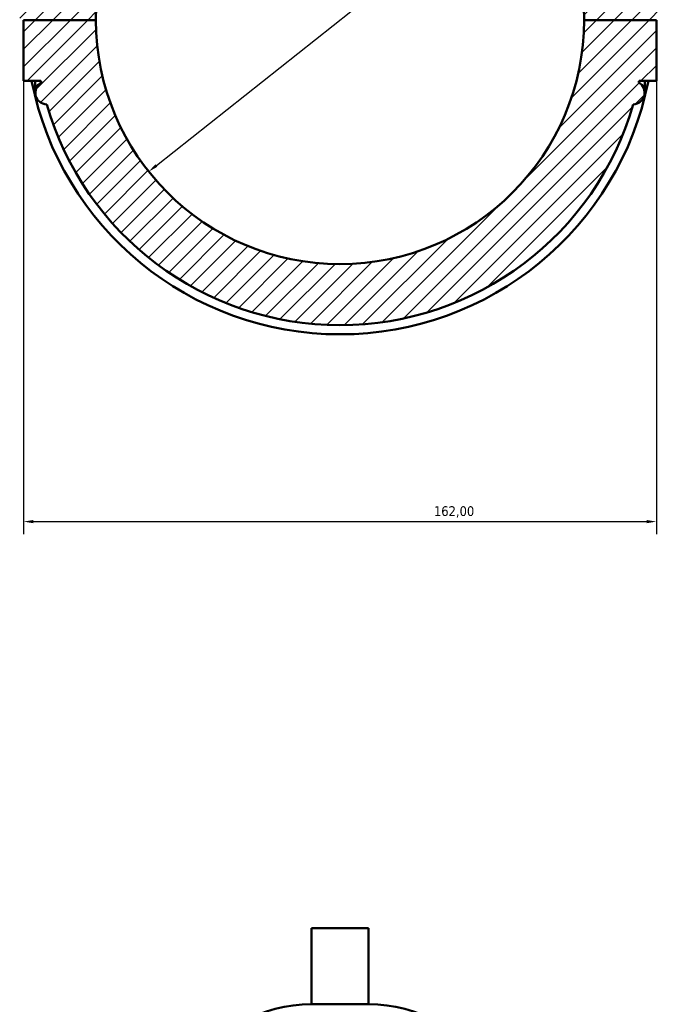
# Model space of a CAD drawing. Header units: millimetres. Extents: x 0 to 958, y -206 to 1211.
# Tile 8 of 10: x 393 to 557, y 607 to 859. Entities that reach past the tile are written whole.
import ezdxf

# ---------------------------------------------------------------- set-up
doc = ezdxf.new("R2010")
doc.units = ezdxf.units.MM
for name, color, linetype, lineweight in [('Dimension (ISO)', 7, 'Continuous', 25), ('Hatch (ISO)', 7, 'Continuous', 18), ('Visible (ISO)', 7, 'Continuous', 50)]:
    doc.layers.add(name, color=color, linetype=linetype, lineweight=lineweight)
doc.styles.add('Note Text (ISO)', font='tahoma.ttf')
doc.dimstyles.new('Default (ISO)', dxfattribs={"dimtxt": 2.5, "dimasz": 2.5, "dimexe": 3.175, "dimexo": 0, "dimgap": 0.762, "dimtad": 1, "dimrnd": 1e-08, "dimzin": 0, "dimtxsty": 'Note Text (ISO)', "dimcen": 0.09, "dimdle": 10, "dimclrd": 256, "dimclre": 256, "dimclrt": 232, "dimazin": 0, "dimtfac": 1.40208, "dimtmove": 0, "dimatfit": 3, "dimfxl": 1, "dimtolj": 1, "dimtzin": 0, "dimlwd": -1, "dimlwe": -1, "dimarcsym": 0})

# ---------------------------------------------------------------- blocks, each defined once
blk = doc.blocks.new('*D7')
at = {"layer": 'Defpoints', "color": 0, "transparency": 16777216}
for p in [(393.53, 843.43), (555.53, 843.43), (555.53, 730.65)]:
    blk.add_point(p, dxfattribs=at)
at = {"layer": 'Dimension (ISO)', "transparency": 16777216}
for p, q in [((393.53, 843.43), (393.53, 727.48)), ((555.53, 843.43), (555.53, 727.48)), ((396.03, 730.65), (553.03, 730.65))]:
    blk.add_line(p, q, dxfattribs=at)
for points in [[(396.03, 731.07), (396.03, 730.24), (393.53, 730.65)], [(553.03, 731.07), (553.03, 730.24), (555.53, 730.65)]]:
    blk.add_solid(points, dxfattribs=at)
at = {"layer": 'Dimension (ISO)', "color": 232, "true_color": 0xca0064, "transparency": 16777216, "insert": (498.58, 734.59), "char_height": 2.5, "attachment_point": 1, "style": 'Note Text (ISO)'}
blk.add_mtext('\\A1;162,00', dxfattribs=at)
blk = doc.blocks.new('*D8')
at = {"layer": 'Defpoints', "color": 0, "transparency": 16777216}
for p in [(523.51, 897.88), (425.56, 820.22)]:
    blk.add_point(p, dxfattribs=at)
at = {"layer": 'Dimension (ISO)', "transparency": 16777216}
blk.add_line((427.52, 821.78), (521.55, 896.33), dxfattribs=at)
for points in [[(521.29, 896.66), (521.81, 896), (523.51, 897.88)], [(427.26, 822.1), (427.77, 821.45), (425.56, 820.22)]]:
    blk.add_solid(points, dxfattribs=at)
at = {"layer": 'Dimension (ISO)', "color": 232, "true_color": 0xca0064, "transparency": 16777216, "insert": (484.51, 872.03), "char_height": 2.5, "attachment_point": 1, "rotation": 38.4097, "style": 'Note Text (ISO)'}
blk.add_mtext('\\A1;∅125,00', dxfattribs=at)

msp = doc.modelspace()

# ---------------------------------------------------------------- hatches: boundary and pattern name
at = {"layer": 'Hatch (ISO)'}
h = msp.add_hatch(dxfattribs=at)
h.set_pattern_fill('ANSI31', color=256, scale=25.4, style=0)
h.set_pattern_definition([(45, (0, 0), (-2.245064, 2.245064), [])])
edge = h.paths.add_edge_path()
edge.add_ellipse((556.031, 875.178), major_axis=(0.5, 0), ratio=1, start_angle=0, end_angle=90)
edge.add_line((556.031, 875.678), (550.867, 875.678))
edge.add_ellipse((474.531, 859.053), major_axis=(76.336, 16.625), ratio=1, start_angle=0, end_angle=49.77783)
edge.add_ellipse((474.531, 859.053), major_axis=(36.6, 69.021), ratio=1, start_angle=0, end_angle=55.87135)
edge.add_ellipse((474.531, 859.053), major_axis=(-36.6, 69.021), ratio=1, start_angle=0, end_angle=49.77783)
edge.add_line((398.196, 875.678), (392.531, 875.678))
edge.add_line((392.531, 875.678), (392.531, 859.103))
edge.add_line((392.531, 859.103), (412.031, 859.103))
edge.add_ellipse((474.531, 859.053), major_axis=(-62.5, 0.05), ratio=1, start_angle=180.09167, end_angle=360, ccw=False)
edge.add_line((537.031, 859.103), (556.531, 859.103))
edge.add_line((556.531, 859.103), (556.531, 875.178))
edge = h.paths.add_edge_path()
edge.add_line((412.031, 859.003), (393.531, 859.003))
edge.add_line((393.531, 859.003), (393.531, 843.428))
edge.add_line((393.531, 843.428), (397.985, 843.428))
edge.add_ellipse((474.531, 859.053), major_axis=(-76.547, -15.625), ratio=1, start_angle=0, end_angle=0.28707)
edge.add_ellipse((399.531, 840.428), major_axis=(-1.467, 2.617), ratio=1, start_angle=0, end_angle=149.32941)
edge.add_ellipse((474.531, 859.053), major_axis=(-75.073, -21.624), ratio=1, start_angle=0, end_angle=147.86272)
edge.add_ellipse((549.531, 840.428), major_axis=(0.073, -2.999), ratio=1, start_angle=0, end_angle=149.32941)
edge.add_ellipse((474.531, 859.053), major_axis=(76.467, -16.008), ratio=1, start_angle=0, end_angle=0.28707)
edge.add_line((551.078, 843.428), (555.531, 843.428))
edge.add_line((555.531, 843.428), (555.531, 859.003))
edge.add_line((555.531, 859.003), (537.031, 859.003))
edge.add_ellipse((474.531, 859.053), major_axis=(62.5, -0.05), ratio=1, start_angle=180.09167, end_angle=360, ccw=False)

# ---------------------------------------------------------------- linework, layer by layer
at = {"layer": 'Visible (ISO)'}
for p, q in [((412.031, 859.003), (393.531, 859.003)), ((393.531, 859.003), (393.531, 843.428)), ((396.531, 859.103), (396.531, 859.003)), ((402.531, 859.103), (402.531, 859.003)), ((555.531, 859.003), (537.031, 859.003)), ((546.531, 859.003), (546.531, 859.103)), ((552.531, 859.003), (552.531, 859.103)), ((555.531, 843.428), (555.531, 859.003)), ((393.531, 843.428), (397.985, 843.428)), ((396.531, 843.428), (396.531, 840.428)), ((551.078, 843.428), (555.531, 843.428)), ((552.531, 840.428), (552.531, 843.428)), ((481.851, 626.641), (467.211, 626.641)), ((467.211, 607.121), (467.211, 626.641)), ((481.851, 607.121), (481.851, 626.641)), ((481.851, 607.121), (467.211, 607.121))]:
    msp.add_line(p, q, dxfattribs=at)
for centre, radius, start, end in [((474.531, 859.053), 62.5, 0.04584, 179.95416), ((474.531, 859.053), 62.5, 180.04584, 359.95416), ((474.531, 859.053), 80.469, 191.19652, 348.80348), ((399.531, 840.428), 3, 119.28163, 268.61104), ((474.531, 859.053), 78.125, 191.53696, 191.82403), ((549.531, 840.428), 3, 271.38896, 60.71837), ((474.531, 859.053), 78.125, 348.17597, 348.46304), ((474.531, 859.053), 78.125, 196.06864, 343.93136), ((467.211, 570.075), 37.046, 90, 147.38758), ((481.851, 570.075), 37.046, 32.61242, 90)]:
    msp.add_arc(centre, radius, start, end, dxfattribs=at)

# ---------------------------------------------------------------- dimensions: what is measured, and where the dimension line sits
at = {"layer": 'Dimension (ISO)'}
dim = msp.add_diameter_dim_2p(p1=(425.557, 820.223), p2=(523.505, 897.883), dimstyle='Default (ISO)', override={"dimdec": 2, "dimlfac": 1, "dimtp": 0, "dimtm": 0, "dimtdec": 2, "dimatfit": 2}, dxfattribs=at)
dim.commit()
dim.dimension.update_dxf_attribs({"geometry": '*D8', "text_midpoint": (492.015, 872.915), "dimtype": 163})
dim = msp.add_linear_dim(base=(555.531, 730.653), p1=(393.531, 843.428), p2=(555.531, 843.428), angle=180, dimstyle='Default (ISO)', override={"dimdec": 2, "dimtp": 0, "dimtm": 0, "dimtdec": 2, "dimtofl": 0, "dimatfit": 1}, dxfattribs=at)
dim.commit()
dim.dimension.update_dxf_attribs({"geometry": '*D7', "text_midpoint": (503.531, 730.653), "dimtype": 160})

doc.saveas('drawing.dxf')
